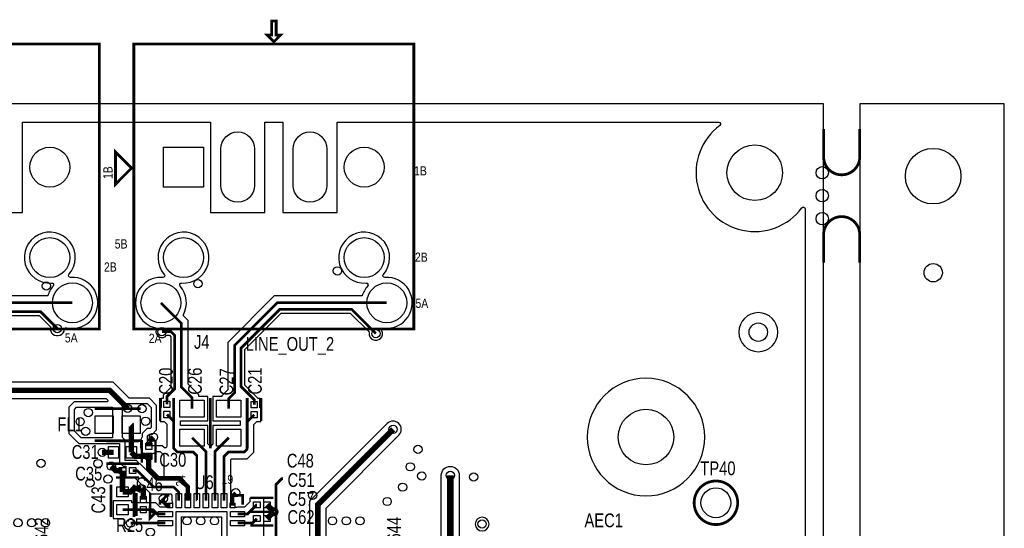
# Model space of a CAD drawing. Extents: x -394 to 5394, y -1015 to 7151.
# Tile 80 of 80: x 3249 to 5394, y 6045 to 7151. Entities that reach past the tile are written whole.
import ezdxf

# ---------------------------------------------------------------- set-up
doc = ezdxf.new("R2010")
doc.units = 0
for name, color, linetype in [('BG_OUTLINE', 95, 'CONTINUOUS'), ('BG_SILKSCREEN_TOP', 3, 'CONTINUOUS'), ('ET_TOP', 132, 'CONTINUOUS'), ('PG_SILKSCREEN_TOP', 7, 'CONTINUOUS'), ('PIN_TOP', 132, 'CONTINUOUS'), ('RD_SILKSCREEN_TOP', 254, 'CONTINUOUS'), ('VC_TOP', 132, 'CONTINUOUS')]:
    doc.layers.add(name, color=color, linetype=linetype)

msp = doc.modelspace()

# ---------------------------------------------------------------- linework, layer by layer
at = {"layer": 'BG_OUTLINE'}
msp.add_lwpolyline([(5000, 0), (5000, 6968.4848), (0, 6968.4848), (0, 0)], close=True, dxfattribs=at)
msp.add_lwpolyline([(5078.74, 0), (5393.7, 0), (5393.7, 6968.4848), (5078.74, 6968.4848), (5078.74, 0)], dxfattribs=at)
at = {"layer": 'BG_OUTLINE', "const_width": 6}
for points in [[(5078.74, 6913.9148), (5078.74, 6853.2848, -0.414214), (5039.37, 6813.9148, -0.414214), (5000, 6853.2848), (5000, 6913.9148)], [(5078.74, 6623.0548), (5078.74, 6683.6848, 0.414214), (5039.37, 6723.0548, 0.414214), (5000, 6683.6848), (5000, 6623.0548)]]:
    msp.add_lwpolyline(points, format="xyb", dxfattribs=at)
at = {"layer": 'ET_TOP'}
for points in [[(3136.9841, 6731.6846), (3254.9845, 6731.6846), (3254.9845, 6928.4847), (3664.5041, 6928.4847), (3664.5041, 6731.6846), (3782.5045, 6731.6846), (3782.5045, 6928.4847), (3821.9841, 6928.4847), (3821.9841, 6731.6846), (3939.9845, 6731.6846), (3939.9845, 6928.4847), (4771.3884, 6928.4847, -0.722777), (4773.7714, 6921.272, 1.159345), (4952.7866, 6742.3024, -0.722867), (4959.9999, 6739.9203), (4959.9999, 3077.729, -0.668175)], [(3141.2724, 6508.0998), (3290.7367, 6508.0998), (3315.605, 6483.2315), (3315.4126, 6482.1963, 1.042361), (3346.0583, 6477.8051, -0.451017), (3350.9298, 6481.3017, 1.161344), (3359.2456, 6590.7564, -0.669827), (3355.9374, 6597.3735, 5.057554), (3318.153, 6578.4832, -0.669827), (3321.4612, 6571.8661, 0.111704), (3309.8416, 6550.305), (3129.2328, 6550.305)], [(3780.2009, 5991.2646), (3780.2009, 6110.265), (3768.637, 6110.265), (3768.4233, 6110.3123, 0.054555), (3765.2007, 6110.665), (3758.5288, 6110.665), (3758.1288, 6110.265), (3750.2005, 6110.265), (3750.2005, 6102.3367), (3738.3588, 6090.495), (3723.1143, 6090.495, 0.08214), (3718.3167, 6089.7015), (3718.0035, 6089.595), (3707.5845, 6089.595), (3707.5845, 6100.014), (3707.691, 6100.3272, 0.08214), (3708.4845, 6105.1248), (3708.4845, 6194.7329), (3709.9462, 6196.1946), (3744.3719, 6196.1946), (3758.9002, 6210.7229), (3758.9002, 6270.355), (3765.4962, 6276.951), (3773.9245, 6276.951), (3773.9245, 6288.5149), (3773.9718, 6288.7286, 0.109435), (3773.9718, 6295.1738), (3773.9245, 6295.3875), (3773.9245, 6306.9514), (3771.9245, 6306.9514), (3771.9245, 6326.9986), (3767.3245, 6326.9986), (3767.3245, 6327.8481), (3738.9002, 6356.2724), (3738.9002, 6433.67), (3818.33, 6513.0998), (3968.7767, 6513.0998), (4010.337, 6471.5396), (4010.1897, 6470.5441, 1.345287), (4037.8785, 6474.5991, -0.586976), (4041.9586, 6480.2686, 1.098593), (4044.2456, 6590.7564, -0.669827), (4040.9374, 6597.3735, 5.057554), (4003.153, 6578.4832, -0.669827), (4006.4612, 6571.8661, 0.111704), (3994.8416, 6550.305), (3803.2329, 6550.305), (3702.0998, 6449.1719), (3702.0998, 6346.172), (3689.1541, 6333.2263), (3689.1541, 6331.405), (3669.5541, 6331.405), (3669.5541, 6278.4046), (3729.0998, 6278.4046), (3729.0998, 6268.405), (3669.5541, 6268.405), (3669.5541, 6228.4767), (3664.0543, 6222.9769), (3658.5545, 6228.4767), (3658.5545, 6268.405), (3598.9002, 6268.405), (3598.9002, 6278.4046), (3658.5545, 6278.4046), (3658.5545, 6331.405), (3638.9545, 6331.405), (3638.9545, 6335.1175), (3615.9002, 6358.1718), (3615.9002, 6496.761), (3604.5386, 6508.1226), (3605.2301, 6509.4282, 0.310392), (3598.0274, 6571.8661, -0.669827), (3601.3356, 6578.4832, 5.057554), (3563.5512, 6597.3735, -0.669827), (3560.243, 6590.7564, 0.920913), (3543.111, 6481.4663, -0.432057), (3545.9921, 6476.4032, 0.834708), (3568.5713, 6464.7046), (3575.1227, 6464.7046), (3578.0998, 6461.7275), (3578.0998, 6351.2725), (3561.4441, 6334.6168), (3561.4441, 6327.5286), (3556.8441, 6327.5286), (3556.8441, 6307.4814), (3554.8441, 6307.4814), (3554.8441, 6295.9175), (3554.7968, 6295.7038, 0.109435), (3554.7968, 6289.2586), (3554.8441, 6289.0449), (3554.8441, 6277.481), (3563.2724, 6277.481), (3569.0998, 6271.6536), (3569.0998, 6223.867, -0.668177), (3562.2714, 6221.0386), (3559.2049, 6224.105), (3527.2345, 6224.105), (3527.2345, 6246.1242), (3530.9849, 6249.8746), (3537.5449, 6249.8746), (3546.7345, 6259.0642), (3546.7345, 6312.3154), (3530.9849, 6328.065), (3486.8502, 6328.065), (3451.915, 6363.0002), (3216.5441, 6363.0002)], [(3231.4559, 6326.9998), (3437.0032, 6326.9998), (3440.3238, 6323.6792, -0.668166), (3438.9096, 6320.265), (3367.5237, 6320.265), (3355.7541, 6308.4954), (3355.7541, 6251.2942), (3377.4837, 6229.5646), (3466.2141, 6229.5646), (3466.2141, 6187.5942), (3473.7737, 6180.0346), (3479.4877, 6180.0346), (3479.4877, 6155.7346), (3491.0516, 6155.7346), (3491.2653, 6155.6873, 0.054555), (3494.4879, 6155.3346), (3498.4624, 6155.3346), (3534.0124, 6119.7846), (3577.6024, 6119.7846), (3580.2641, 6117.1229), (3580.2641, 6105.1248, 0.08214), (3581.0576, 6100.3272), (3581.1641, 6100.014), (3581.1641, 6089.595), (3570.7451, 6089.595), (3570.4319, 6089.7015, 0.08214), (3565.6343, 6090.495), (3554.577, 6090.495), (3544.8106, 6100.2614), (3532.3745, 6100.2614), (3532.3745, 6100.3614), (3503.3741, 6100.3614), (3503.3741, 6100.265), (3493.0545, 6100.265), (3493.0545, 6104.365), (3452.0541, 6104.365), (3452.0541, 6066.3646), (3472.128, 6066.3646, -0.519701), (3475.8905, 6061.0068, 0.554662), (3491.6246, 6041.0028)], [(3916.0002, 5978.4559), (3916.0002, 6088.5441), (4074.7281, 6247.2719, 1), (4049.2719, 6272.7281), (3879.9998, 6103.4559), (3879.9998, 5971.461, -0.681704)]]:
    msp.add_lwpolyline(points, format="xyb", dxfattribs=at)
for points, const_width in [([(3019.0543, 6304.9048), (3019.0543, 6335.0544), (3037, 6353.0001), (3037, 6437.0001), (3135.4047, 6535.4048), (3363.3043, 6535.4048)], 5.8), ([(3624.0543, 6304.9048), (3624.0543, 6328.9456), (3601, 6351.9999), (3601, 6490.5891), (3556.1843, 6535.4048)], 5.8), ([(4048.3043, 6535.4048), (3809.4048, 6535.4048), (3717, 6443), (3717, 6340.0001), (3704.0543, 6327.0544), (3704.0543, 6304.9048)], 5.8), ([(3759.4243, 6313.9984), (3759.4243, 6324.5757), (3731, 6353), (3731, 6436.9424), (3815.0576, 6521), (3972.0491, 6521), (4024.6443, 6468.4048)], 5.8), ([(3075.8043, 6305.6984), (3075.8043, 6327.1956), (3052, 6350.9999), (3052, 6430), (3138, 6516), (3294.0091, 6516), (3330.6443, 6479.3648)], 5.8), ([(3569.3443, 6314.5284), (3569.3443, 6331.3444), (3586, 6348.0001), (3586, 6464.9999), (3578.3951, 6472.6048), (3558.3443, 6472.6048)], 5.8), ([(3170.9943, 5902.6348), (3170.9943, 5935.0057), (3151, 5955), (3151, 6272), (3224, 6345), (3444.4591, 6345), (3483.7443, 6305.7148)], 12), ([(3569.3443, 6292.4812), (3584, 6277.8255), (3584, 6218.4991), (3591.4043, 6211.0948), (3626.0543, 6211.0948), (3634.4543, 6202.6948), (3634.4543, 6105.2048), (3634.5343, 6105.1248)], 5.8), ([(3759.4243, 6291.9512), (3744, 6276.5269), (3744, 6216.8948), (3738.2, 6211.0948), (3703.7743, 6211.0948), (3693.5843, 6200.9048), (3693.5843, 6105.1248)], 5.8), ([(3491.7243, 6210.1348), (3491.7243, 6269.9948), (3491.4643, 6270.2548)], 12), ([(4062, 6260), (3898, 6096), (3898, 5971), (3907.0043, 5961.9957), (3907.0043, 5939.9848)], 12), ([(3529.6743, 6232.6743), (3540, 6243)], 12), ([(3624.0543, 6241.9048), (3654.2143, 6211.7448), (3654.2143, 6105.1248)], 5.8), ([(3673.9043, 6105.1248), (3673.9043, 6211.7548), (3704.0543, 6241.9048)], 5.8), ([(3529.6743, 6223.2584), (3529.6743, 6232.6743)], 12), ([(3453.1443, 6210.1348), (3428.1943, 6210.1348)], 12), ([(3491.7243, 6210.1348), (3500.6443, 6201.2148), (3529.6743, 6201.2148), (3529.6743, 6201.2112)], 12), ([(3549.0943, 6153.4248), (3529.6743, 6172.8448), (3529.6743, 6201.2112)], 12), ([(3472.4407, 6170.2348), (3457.7652, 6170.2348), (3448, 6180)], 12), ([(3472.4407, 6170.2348), (3472.4407, 6148.4684), (3472.5543, 6148.3548), (3472.5543, 6123.9448)], 12), ([(3494.4879, 6170.2348), (3504.6343, 6170.2348), (3540.1843, 6134.6848), (3583.7743, 6134.6848), (3595.1643, 6123.2948), (3595.1643, 6105.1248)], 5.8), ([(3614.8443, 6105.1248), (3614.8443, 6135.1557), (3596.5752, 6153.4248), (3549.0943, 6153.4248)], 10), ([(4159.4243, 5959.4048), (4186.6443, 5986.6248), (4186.6443, 6160.0048)], 15), ([(3472.5543, 6123.9448), (3489.9447, 6123.9448), (3497.3347, 6131.3348), (3513.3743, 6131.3348)], 12), ([(3517.8743, 6107.4084), (3517.8743, 6126.8348), (3513.3743, 6131.3348)], 12), ([(3712.2843, 6094.2948), (3712.2843, 6115.0448), (3719.2743, 6122.0348)], 8), ([(3576.4643, 6094.2948), (3569.3743, 6094.2948), (3561.3743, 6102.2948), (3561.3743, 6109.3848)], 8), ([(3723.1143, 6075.5948), (3744.5307, 6075.5948), (3764.7007, 6095.7648), (3765.2007, 6095.7648)], 5.8), ([(3802.2479, 6080.7648), (3787.2479, 6095.7648)], 12), ([(3517.8743, 6085.3612), (3495.9579, 6085.3612), (3495.9543, 6085.3648), (3472.5543, 6085.3648)], 5.8), ([(3517.8743, 6085.3612), (3538.6387, 6085.3612), (3548.4051, 6075.5948), (3565.6343, 6075.5948)], 5.8), ([(3787.2479, 6065.7648), (3802.2479, 6080.7648)], 12), ([(3565.6343, 6055.9148), (3490, 6055.9148)], 5.8), ([(3723.1143, 6055.9148), (3755.3507, 6055.9148), (3765.2007, 6065.7648)], 5.8)]:
    msp.add_lwpolyline(points, dxfattribs=dict(at, const_width=const_width))
for points in [[(4900.2602, 6471.5148, 1), (4815.2598, 6471.5148, 1)], [(4740.9502, 6243.23, 1), (4485.0498, 6243.23, 1)], [(3511.6741, 6223.2583, 0.151285), (3514.8241, 6213.0859), (3515.1741, 6212.575), (3515.1741, 6208.2582), (3519.7081, 6208.2582), (3520.1921, 6207.9582, 0.284747), (3539.1565, 6207.9582), (3539.6405, 6208.2582), (3544.1745, 6208.2582), (3544.1745, 6212.1048), (3554.2343, 6212.1048), (3562.7643, 6203.5748), (3562.7643, 6149.585), (3546.3562, 6149.585), (3510.8062, 6185.135), (3509.7941, 6185.135), (3502.8943, 6192.0348), (3478.7443, 6192.0348), (3478.2143, 6192.5648), (3478.2143, 6236.7748), (3472.6443, 6242.3448), (3472.6443, 6313.1248), (3475.5843, 6316.0648), (3526.0143, 6316.0648), (3534.7343, 6307.3448), (3534.7343, 6264.0348), (3532.5743, 6261.8748), (3526.0143, 6261.8748), (3515.2343, 6251.0948), (3515.2343, 6243.4211, 0.161329), (3511.6741, 6232.6743)], [(4206.1445, 6160.0048), (4206.1445, 5978.5476), (4173.213, 5945.6161, -1), (4145.6356, 5973.1935), (4167.1441, 5994.702), (4167.1441, 6160.0048, -1)], [(4271.0002, 6054, 1), (4240.9998, 6054, 1)]]:
    msp.add_lwpolyline(points, format="xyb", close=True, dxfattribs=at)
for points in [[(3372.4943, 6308.2648), (3450.7243, 6308.2648), (3450.7243, 6241.5648), (3382.4543, 6241.5648), (3367.7543, 6256.2648), (3367.7543, 6303.5248)], [(3589.1345, 5971.145), (3589.1345, 6081.6246), (3699.6141, 6081.6246), (3699.6141, 5971.145)]]:
    msp.add_lwpolyline(points, close=True, dxfattribs=at)
at = {"layer": 'PG_SILKSCREEN_TOP'}
for points, const_width in [([(3802.2443, 7103.4848), (3817.2443, 7118.4848), (3807.2443, 7118.4848), (3807.2443, 7148.4848), (3797.2443, 7148.4848), (3797.2443, 7118.4848), (3787.2443, 7118.4848), (3802.2443, 7103.4848)], 6), ([(3422.2443, 6478.4848), (2812.2443, 6478.4848), (2812.2443, 7098.4848), (3422.2443, 7098.4848), (3422.2443, 6478.4848)], 6), ([(4107.2443, 6478.4848), (3497.2443, 6478.4848), (3497.2443, 7098.4848), (4107.2443, 7098.4848), (4107.2443, 6478.4848)], 6), ([(3492.2443, 6828.4848), (3457.2443, 6793.4848), (3457.2443, 6863.4848), (3492.2443, 6828.4848)], 6), ([(3554.3443, 6328.5048), (3554.3443, 6278.5048)], 5), ([(3584.0543, 6328.4048), (3584.0543, 6218.4048)], 6), ([(3584.3443, 6328.5048), (3584.3443, 6278.5048)], 5), ([(3664.0543, 6328.4048), (3664.0543, 6218.4048)], 6), ([(3664.0543, 6328.4048), (3664.0543, 6218.4048)], 6), ([(3744.0543, 6328.4048), (3744.0543, 6218.4048)], 6), ([(3744.4243, 6327.9748), (3744.4243, 6277.9748)], 5), ([(3774.4243, 6327.9748), (3774.4243, 6277.9748)], 5), ([(3411.9343, 6305.2548), (3511.9343, 6305.2548)], 6), ([(3411.9343, 6235.2548), (3511.9343, 6235.2548)], 6), ([(3507.4343, 6235.1348), (3437.4343, 6235.1348)], 6), ([(3514.6743, 6187.2348), (3514.6743, 6237.2348)], 5), ([(3544.6743, 6187.2348), (3544.6743, 6237.2348)], 5), ([(3507.4343, 6185.1348), (3437.4343, 6185.1348)], 6), ([(3508.4643, 6185.2348), (3458.4643, 6185.2348)], 5), ([(3508.4643, 6155.2348), (3458.4643, 6155.2348)], 5), ([(3447.5543, 6069.6548), (3447.5543, 6139.6548)], 6), ([(3497.5543, 6069.6548), (3497.5543, 6139.6548)], 6), ([(3807, 5955), (3807, 6140), (3820, 6153), (3822, 6153)], 6), ([(3502.8743, 6071.3848), (3502.8743, 6121.3848)], 5), ([(3532.8743, 6071.3848), (3532.8743, 6121.3848)], 5), ([(3574.3743, 6116.3848), (3569.3743, 6116.3848), (3554.3743, 6101.3848), (3554.3743, 6096.3848)], 6), ([(3714.3743, 6116.3848), (3734.3743, 6116.3848), (3734.3743, 6096.3848)], 6), ([(3542.3743, 6076.3848), (3532.3743, 6086.3848), (3532.3743, 6066.3848), (3542.3743, 6076.3848)], 6), ([(3751.2243, 6110.7648), (3801.2243, 6110.7648)], 5), ([(3751.2243, 6080.7648), (3801.2243, 6080.7648)], 5), ([(3751.2243, 6080.7648), (3801.2243, 6080.7648)], 5), ([(3751.2243, 6050.7648), (3801.2243, 6050.7648)], 5), ([(3751.2243, 6050.7648), (3801.2243, 6050.7648)], 5)]:
    msp.add_lwpolyline(points, dxfattribs=dict(at, const_width=const_width))
at = {"layer": 'PG_SILKSCREEN_TOP', "const_width": 6}
msp.add_lwpolyline([(4812.8, 6100.32, 1), (4717.94, 6100.32, 1), (4812.8, 6100.32)], format="xyb", dxfattribs=at)
at = {"layer": 'PIN_TOP'}
for points in [[(3687.0043, 6790.6848), (3687.0043, 6870.6848, -1), (3760.0043, 6870.6848), (3760.0043, 6790.6848, -1)], [(3844.4843, 6790.6848), (3844.4843, 6870.6848, -1), (3917.4843, 6870.6848), (3917.4843, 6790.6848, -1)]]:
    msp.add_lwpolyline(points, format="xyb", close=True, dxfattribs=at)
for points in [[(3648.8943, 6874.1848), (3648.8943, 6787.1848), (3561.8943, 6787.1848), (3561.8943, 6874.1848)], [(3562.8443, 6321.5284), (3575.8443, 6321.5284), (3575.8443, 6307.5284), (3562.8443, 6307.5284)], [(3597.5543, 6323.4048), (3650.5543, 6323.4048), (3650.5543, 6286.4048), (3597.5543, 6286.4048)], [(3677.5543, 6323.4048), (3730.5543, 6323.4048), (3730.5543, 6286.4048), (3677.5543, 6286.4048)], [(3752.9243, 6320.9984), (3765.9243, 6320.9984), (3765.9243, 6306.9984), (3752.9243, 6306.9984)], [(3412.9043, 6250.7548), (3412.9043, 6289.7548), (3451.9043, 6289.7548), (3451.9043, 6250.7548)], [(3471.9643, 6250.7548), (3471.9643, 6289.7548), (3510.9643, 6289.7548), (3510.9643, 6250.7548)], [(3562.8443, 6299.4812), (3575.8443, 6299.4812), (3575.8443, 6285.4812), (3562.8443, 6285.4812)], [(3752.9243, 6298.9512), (3765.9243, 6298.9512), (3765.9243, 6284.9512), (3752.9243, 6284.9512)], [(3597.5543, 6260.4048), (3650.5543, 6260.4048), (3650.5543, 6223.4048), (3597.5543, 6223.4048)], [(3677.5543, 6260.4048), (3730.5543, 6260.4048), (3730.5543, 6223.4048), (3677.5543, 6223.4048)], [(3464.1443, 6222.6348), (3464.1443, 6197.6348), (3442.1443, 6197.6348), (3442.1443, 6222.6348)], [(3502.7243, 6222.6348), (3502.7243, 6197.6348), (3480.7243, 6197.6348), (3480.7243, 6222.6348)], [(3536.1743, 6216.2584), (3523.1743, 6216.2584), (3523.1743, 6230.2584), (3536.1743, 6230.2584)], [(3536.1743, 6194.2112), (3523.1743, 6194.2112), (3523.1743, 6208.2112), (3536.1743, 6208.2112)], [(3479.4407, 6176.7348), (3479.4407, 6163.7348), (3465.4407, 6163.7348), (3465.4407, 6176.7348)], [(3501.4879, 6176.7348), (3501.4879, 6163.7348), (3487.4879, 6163.7348), (3487.4879, 6176.7348)], [(3485.0543, 6112.9448), (3460.0543, 6112.9448), (3460.0543, 6134.9448), (3485.0543, 6134.9448)], [(3524.3743, 6100.4084), (3511.3743, 6100.4084), (3511.3743, 6114.4084), (3524.3743, 6114.4084)], [(3601.1643, 6089.6248), (3589.1643, 6089.6248), (3589.1643, 6120.6248), (3601.1643, 6120.6248)], [(3620.8443, 6089.6248), (3608.8443, 6089.6248), (3608.8443, 6120.6248), (3620.8443, 6120.6248)], [(3640.5343, 6089.6248), (3628.5343, 6089.6248), (3628.5343, 6120.6248), (3640.5343, 6120.6248)], [(3660.2143, 6089.6248), (3648.2143, 6089.6248), (3648.2143, 6120.6248), (3660.2143, 6120.6248)], [(3679.9043, 6089.6248), (3667.9043, 6089.6248), (3667.9043, 6120.6248), (3679.9043, 6120.6248)], [(3699.5843, 6089.6248), (3687.5843, 6089.6248), (3687.5843, 6120.6248), (3699.5843, 6120.6248)], [(3485.0543, 6074.3648), (3460.0543, 6074.3648), (3460.0543, 6096.3648), (3485.0543, 6096.3648)], [(3524.3743, 6078.3612), (3511.3743, 6078.3612), (3511.3743, 6092.3612), (3524.3743, 6092.3612)], [(3571.4643, 6089.2948), (3571.4643, 6099.2948), (3581.4643, 6099.2948), (3581.4643, 6089.2948)], [(3707.2843, 6089.2948), (3707.2843, 6099.2948), (3717.2843, 6099.2948), (3717.2843, 6089.2948)], [(3758.2007, 6089.2648), (3758.2007, 6102.2648), (3772.2007, 6102.2648), (3772.2007, 6089.2648)], [(3780.2479, 6089.2648), (3780.2479, 6102.2648), (3794.2479, 6102.2648), (3794.2479, 6089.2648)], [(3550.1343, 6069.5948), (3550.1343, 6081.5948), (3581.1343, 6081.5948), (3581.1343, 6069.5948)], [(3707.6143, 6069.5948), (3707.6143, 6081.5948), (3738.6143, 6081.5948), (3738.6143, 6069.5948)], [(3758.2007, 6059.2648), (3758.2007, 6072.2648), (3772.2007, 6072.2648), (3772.2007, 6059.2648)], [(3780.2479, 6059.2648), (3780.2479, 6072.2648), (3794.2479, 6072.2648), (3794.2479, 6059.2648)], [(3550.1343, 6049.9148), (3550.1343, 6061.9148), (3581.1343, 6061.9148), (3581.1343, 6049.9148)], [(3600.8743, 5982.8848), (3600.8743, 6069.8848), (3687.8743, 6069.8848), (3687.8743, 5982.8848)], [(3707.6143, 6049.9148), (3707.6143, 6061.9148), (3738.6143, 6061.9148), (3738.6143, 6049.9148)]]:
    msp.add_lwpolyline(points, close=True, dxfattribs=at)
for centre, radius in [((3314.0943, 6830.6848), 43.5), ((3999.0943, 6830.6848), 43.5), ((4850, 6818.5048), 60.5), ((5238.74, 6811.0048), 60.5), ((4997, 6818.4848), 13.5), ((4997, 6768.4848), 13.5), ((4997, 6718.4848), 13.5), ((3314.0943, 6633.8348), 43.5), ((3605.3943, 6633.8348), 43.5), ((3999.0943, 6633.8348), 43.5), ((5238.74, 6601.0048), 20), ((3363.3043, 6535.4048), 43.5), ((3556.1843, 6535.4048), 43.5), ((4048.3043, 6535.4048), 43.5), ((4857.76, 6471.5148), 20), ((4613, 6243.23), 60.5), ((4765.37, 6100.32), 32.5)]:
    msp.add_circle(centre, radius, dxfattribs=at)
at = {"layer": 'VC_TOP'}
for centre in [(3940.8043, 6604.8648), (3636.7743, 6577.0248), (3306.5043, 6572.1448), (3330.6443, 6479.3648), (3558.3443, 6472.6048), (4024.6443, 6468.4048), (3483.7443, 6305.7148), (3514.9843, 6305.1948), (3380.2343, 6276.8948), (3398.0943, 6296.5848), (3522.7443, 6277.6848), (3392.3143, 6255.8848), (4062, 6260), (3540, 6243), (4116.2547, 6216.4252), (3428.1943, 6210.1348), (3295, 6186), (3419, 6185.7048), (3448, 6180), (4099.3343, 6178.4948), (3440.8546, 6151.8545), (4124.4743, 6158.5348), (4186.6443, 6160.0048), (4237.5843, 6156.4048), (3401.4743, 6143.3848), (3513.3743, 6131.3348), (4082.7743, 6134.2848), (3561.3743, 6109.3848), (3719.2743, 6122.0348), (3886.6243, 6116.4848), (4049.1743, 6103.0348), (3802.2479, 6080.7648), (3244.6743, 6056.7348), (3274.6743, 6056.7348), (3304.6743, 6056.7348), (3490, 6055.9148), (3613, 6061), (3643, 6061), (3673, 6061), (3930, 6061), (3960, 6061), (3990, 6061), (4256, 6054), (3533.1343, 6036.2248)]:
    msp.add_circle(centre, 9, dxfattribs=at)

# ---------------------------------------------------------------- texts
at = {"layer": 'BG_SILKSCREEN_TOP', "width": 0.8}
for s, p in [('LINE_OUT_2', (3740.975, 6431)), ('AEC1', (4478.975, 6047))]:
    msp.add_text(s, height=30, dxfattribs=at).set_placement(p)
at = {"layer": 'PG_SILKSCREEN_TOP', "width": 0.85}
for s, p in [('1B', (3450.7643, 6804.7748)), ('24', (3609.1843, 6135.4348))]:
    msp.add_text(s, height=20, rotation=90, dxfattribs=at).set_placement(p)
for s, p in [('1B', (4107.7743, 6812.5648)), ('5B', (3455.6543, 6653.5848)), ('2B', (4109.6243, 6624.8048)), ('2B', (3432.1743, 6603.3848)), ('5A', (4110.8343, 6524.3648)), ('5A', (3346.8943, 6449.2748)), ('2A', (3529.7243, 6448.2748)), ('19', (3688.2843, 6141.0848))]:
    msp.add_text(s, height=20, dxfattribs=at).set_placement(p)
at = {"layer": 'RD_SILKSCREEN_TOP', "width": 0.8}
for s, p in [('J4', (3628.2643, 6435.3148)), ('FL1', (3330.4643, 6255.9548)), ('C31', (3361.7643, 6195.8948)), ('C30', (3552.6448, 6178.7557)), ('C48', (3830.4943, 6176.9048)), ('C35', (3369.4843, 6148.7448)), ('TP40', (4731.37, 6160.32)), ('U6', (3630.1443, 6130.0448)), ('C51', (3832.1043, 6134.8048)), ('C46', (3501.5243, 6125.6948)), ('C57', (3831.4943, 6093.5248)), ('C62', (3831.8843, 6054.2148)), ('R25', (3458.6143, 6036.7648))]:
    msp.add_text(s, height=30, dxfattribs=at).set_placement(p)
for s, p in [('C20', (3582.0643, 6335.5348)), ('C26', (3645.3143, 6335.5348)), ('C27', (3713.9243, 6334.1148)), ('C21', (3775.9843, 6335.8048)), ('C43', (3434.8443, 6076.9948)), ('R5642', (3311.0152, 5973.774)), ('R5644', (4079.0152, 5974.9392))]:
    msp.add_text(s, height=30, rotation=90, dxfattribs=at).set_placement(p)

doc.saveas('drawing.dxf')
